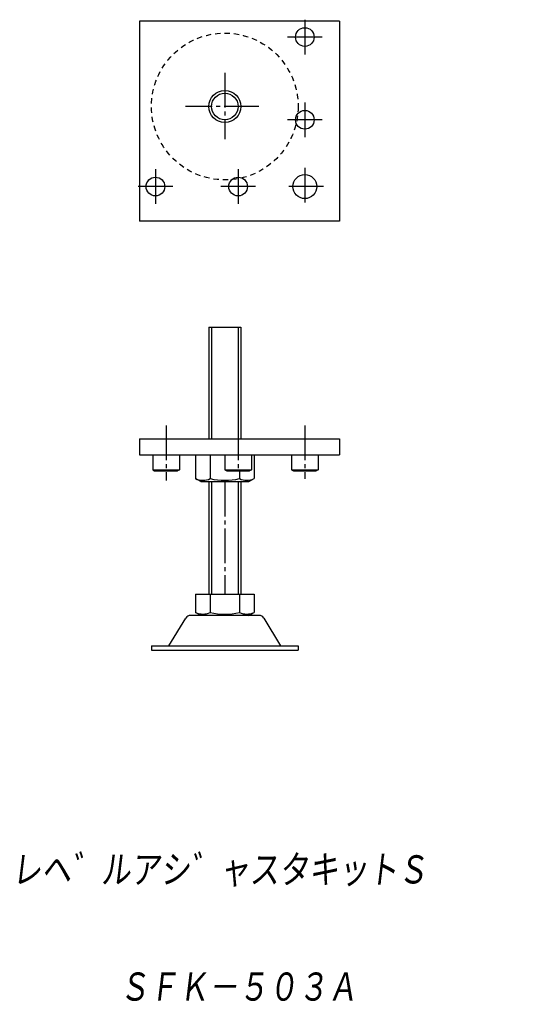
# Model space of a CAD drawing. Extents: x -129 to 58, y -273 to 95.
import ezdxf

# ---------------------------------------------------------------- set-up
doc = ezdxf.new("R2010")
doc.units = 0
doc.linetypes.add('CENTER', pattern=[17.5, 13, -1.5, 1.5, -1.5])
doc.linetypes.add('DASHED', pattern=[3.5, 2, -1.5])
doc.layers.get('0').update_dxf_attribs({"linetype": 'CONTINUOUS'})
doc.styles.get("Standard").update_dxf_attribs({"font": 'txt', "bigfont": 'BIGFONT'})

msp = doc.modelspace()

# ---------------------------------------------------------------- linework, layer by layer
at = {"color": 7, "linetype": 'CONTINUOUS'}
for p, q in [((-84.09, 94.98), (-84.09, 19.98)), ((-9.09, 94.98), (-84.09, 94.98)), ((-9.09, 94.98), (-9.09, 19.98)), ((-9.09, 19.98), (-84.09, 19.98)), ((-58.09, -19.63), (-46.09, -19.63)), ((-58.09, -19.63), (-58.09, -61.52)), ((-57.09, -19.63), (-57.09, -61.52)), ((-47.09, -19.63), (-47.09, -61.52)), ((-46.09, -19.63), (-46.09, -61.52)), ((-84.09, -61.52), (-9.09, -61.52)), ((-84.09, -61.52), (-84.09, -67.52)), ((-9.09, -61.52), (-9.09, -67.52)), ((-84.09, -67.52), (-9.09, -67.52)), ((-79.09, -67.52), (-79.09, -73.12)), ((-69.09, -67.52), (-69.09, -73.12)), ((-63.06, -67.52), (-63.06, -76.38)), ((-63.06, -67.52), (-41.12, -67.52)), ((-57.57, -67.52), (-57.57, -76.38)), ((-52.09, -67.52), (-52.09, -73.12)), ((-42.09, -67.52), (-42.09, -73.12)), ((-41.12, -67.52), (-41.12, -76.38)), ((-27.09, -67.52), (-27.09, -73.12)), ((-17.09, -67.52), (-17.09, -73.12)), ((-79.09, -73.12), (-78.39, -73.52)), ((-79.09, -73.12), (-69.09, -73.12)), ((-78.39, -73.52), (-69.78, -73.52)), ((-69.09, -73.12), (-69.78, -73.52)), ((-52.09, -73.12), (-51.39, -73.52)), ((-52.09, -73.12), (-42.09, -73.12)), ((-51.39, -73.52), (-42.78, -73.52)), ((-46.6, -73.52), (-46.6, -76.38)), ((-42.09, -73.12), (-42.78, -73.52)), ((-27.09, -73.12), (-26.39, -73.52)), ((-27.09, -73.12), (-17.09, -73.12)), ((-26.39, -73.52), (-17.78, -73.52)), ((-17.09, -73.12), (-17.78, -73.52)), ((-61.09, -77.52), (-63.06, -76.38)), ((-43.09, -77.52), (-41.12, -76.38)), ((-61.09, -77.52), (-43.09, -77.52)), ((-58.09, -77.52), (-58.09, -119.63)), ((-57.09, -77.52), (-57.09, -119.63)), ((-47.09, -77.52), (-47.09, -119.63)), ((-46.09, -77.52), (-46.09, -119.63)), ((-63.06, -119.63), (-41.12, -119.63)), ((-63.06, -119.63), (-63.06, -126.5)), ((-57.57, -119.63), (-57.57, -126.5)), ((-46.6, -119.63), (-46.6, -126.5)), ((-41.12, -119.63), (-41.12, -126.5)), ((-73.01, -139.03), (-66.67, -128.59)), ((-39.21, -127.63), (-64.96, -127.63)), ((-61.09, -127.63), (-63.06, -126.5)), ((-43.09, -127.63), (-41.12, -126.5)), ((-37.5, -128.59), (-31.16, -139.03)), ((-79.59, -139.03), (-79.59, -140.63)), ((-79.59, -139.03), (-24.59, -139.03)), ((-24.59, -139.03), (-24.59, -140.63)), ((-79.59, -140.63), (-24.59, -140.63))]:
    msp.add_line(p, q, dxfattribs=at)
at = {"color": 7, "linetype": 'CENTER'}
for p, q in [((-22.09, 95.48), (-22.09, 82.48)), ((-15.59, 88.98), (-28.59, 88.98)), ((-52.09, 75.54), (-52.09, 50.7)), ((-39.33, 62.98), (-66.86, 62.98)), ((-22.09, 64.48), (-22.09, 51.48)), ((-15.59, 57.98), (-28.59, 57.98)), ((-78.09, 39.48), (-78.09, 26.48)), ((-47.09, 39.48), (-47.09, 26.48)), ((-22.09, 40.02), (-22.09, 25.94)), ((-71.59, 32.98), (-84.59, 32.98)), ((-40.59, 32.98), (-53.59, 32.98)), ((-15.05, 32.98), (-29.13, 32.98)), ((-74.09, -56.52), (-74.09, -77.12)), ((-47.09, -56.52), (-47.09, -72.52)), ((-22.09, -56.52), (-22.09, -76.53)), ((-52.09, -77.52), (-52.09, -119.63))]:
    msp.add_line(p, q, dxfattribs=at)
at = {"color": 7, "linetype": 'CONTINUOUS'}
for centre, radius in [((-22.09, 88.98), 3.5), ((-52.09, 62.98), 6), ((-52.09, 62.98), 5), ((-22.09, 57.98), 3.5), ((-22.09, 32.98), 4.5), ((-78.09, 32.98), 3.5), ((-47.09, 32.98), 3.5)]:
    msp.add_circle(centre, radius, dxfattribs=at)
at = {"color": 7, "linetype": 'DASHED'}
msp.add_circle((-52.09, 62.98), 27.5, dxfattribs=at)
at = {"color": 7, "linetype": 'CONTINUOUS'}
for centre, radius, start, end in [((-60.31, -70.8), 6.22, 243.8395, 296.1604), ((-52.09, -53.1), 23.93, 256.7471, 283.2528), ((-43.86, -70.8), 6.22, 243.8396, 296.1604), ((-64.96, -129.63), 2, 90, 148.7223), ((-60.31, -120.91), 6.22, 243.8395, 296.1604), ((-52.09, -103.21), 23.93, 256.7472, 283.2529), ((-43.86, -120.91), 6.22, 243.8396, 296.1605), ((-39.21, -129.63), 2, 31.2777, 90)]:
    msp.add_arc(centre, radius, start, end, dxfattribs=at)
for p in [(-22.09, 32.98), (-22.09, -61.52)]:
    msp.add_point(p, dxfattribs=at)

# ---------------------------------------------------------------- texts
at = {"color": 7, "linetype": 'CONTINUOUS', "oblique": 7}
for s, width, p in [('レヘ゛ルアシ゛ャスタキットＳ', 0.843264, (-132.05, -229.16)), ('ＳＦＫ－５０３Ａ', 0.845556, (-91.75, -273.05))]:
    msp.add_text(s, height=12, dxfattribs=dict(at, width=width)).set_placement(p)

doc.saveas('drawing.dxf')
